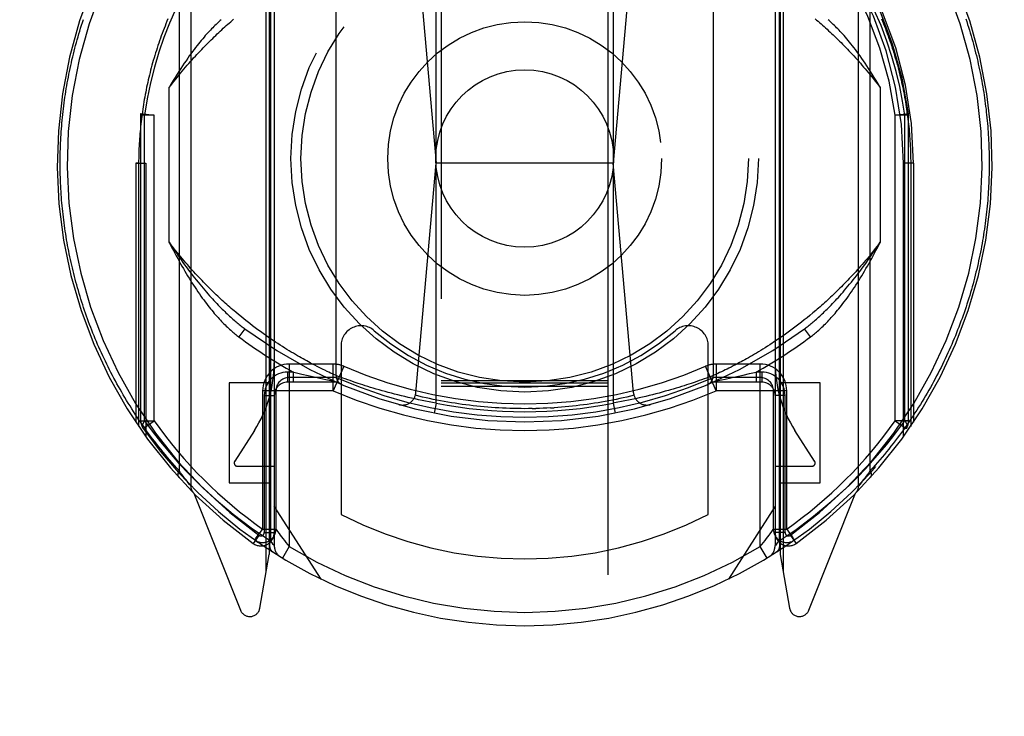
# Model space of a CAD drawing. Header units: inches. Extents: x 0 to 230, y 0 to 149.
# Tile 21 of 92: x 69.34 to 70.81, y 40.95 to 42. Entities that reach past the tile are written whole.
import ezdxf

# ---------------------------------------------------------------- set-up
doc = ezdxf.new("R2010")
doc.units = ezdxf.units.IN
doc.header["$LTSCALE"] = 12.635135
doc.header["$MEASUREMENT"] = 0
doc.linetypes.add('HIDDEN', pattern=[0.2, 0.1, -0.1])
doc.layers.get('0').update_dxf_attribs({"linetype": 'CONTINUOUS'})
doc.layers.add('DEFAULT_2', color=8, linetype='HIDDEN')
doc.layers.add('DIMENSIONS', color=7, linetype='CONTINUOUS')
doc.styles.get("Standard").update_dxf_attribs({"font": 'arial.ttf'})
doc.dimstyles.new('DIMSTYLE_1', dxfattribs={"dimtxt": 1.013514, "dimasz": 1.351351, "dimexe": 0.09, "dimexo": 0.07, "dimgap": 0.0375, "dimtad": 0, "dimtih": 1, "dimtoh": 1, "dimzin": 4, "dimdsep": 46, "dimtxsty": 'Standard', "dimblk": '_FILLED', "dimblk1": '_FILLED', "dimblk2": '_FILLED', "dimcen": 0.09, "dimazin": 1, "dimtfac": 1, "dimtofl": 0, "dimtmove": 0, "dimatfit": 3, "dimldrblk": '_FILLED', "dimfxl": 1, "dimtolj": 1, "dimtzin": 4, "dimarcsym": 0})

# ---------------------------------------------------------------- blocks, each defined once
blk = doc.blocks.new('_FILLED')
at = {"color": 0, "linetype": 'ByBlock'}
blk.add_solid([(0, 0), (-1, 0.2), (-1, -0.2)], dxfattribs=at)
blk = doc.blocks.new('*D13')
at = {"layer": 'DIMENSIONS', "color": 2, "linetype": 'Continuous'}
for p, q in [((69.2811, 84.0253), (66.6874, 84.0253)), ((72.9061, 84.0253), (75.6088, 84.0253))]:
    blk.add_line(p, q, dxfattribs=at)
at = {"layer": 'DIMENSIONS', "color": 2, "linetype": 'Continuous', "xscale": 1.3513513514, "yscale": 1.3513513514, "zscale": 1.3513513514}
blk.add_blockref('_FILLED', (69.2811, 84.0253), dxfattribs=at)
at = {"layer": 'DIMENSIONS', "color": 2, "linetype": 'Continuous', "xscale": 1.3513513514, "yscale": 1.3513513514, "zscale": 1.3513513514, "rotation": 180}
blk.add_blockref('_FILLED', (72.9061, 84.0253), dxfattribs=at)
at = {"layer": 'DIMENSIONS', "color": 2, "linetype": 'Continuous', "insert": (66.1807, 84.5321), "char_height": 1.01351, "width": 2.754195, "attachment_point": 3, "line_spacing_factor": 0.9}
blk.add_mtext('3.63', dxfattribs=at)

msp = doc.modelspace()

# ---------------------------------------------------------------- linework, layer by layer
at = {"layer": 'DEFAULT_2', "color": 8, "linetype": 'HIDDEN'}
for p, q in [((69.9686, 70.64), (69.9686, 38.6382)), ((70.2186, 38.6382), (70.2186, 70.64)), ((69.5936, 42.2659), (69.5936, 41.2985)), ((70.5936, 41.2985), (70.5936, 42.2659)), ((69.576, 42.2429), (69.576, 41.3215)), ((70.6112, 41.3215), (70.6112, 42.2429)), ((69.7067, 41.171), (69.7067, 42.2045)), ((69.7111, 42.2121), (69.7111, 41.1959)), ((69.7128, 42.2024), (69.7128, 41.2166)), ((69.7186, 42.2123), (69.7186, 41.2092)), ((70.4686, 42.2123), (70.4686, 41.2092)), ((70.4745, 42.2025), (70.4745, 41.2165)), ((70.4761, 42.2121), (70.4761, 41.1959)), ((70.4805, 42.2045), (70.4805, 41.171)), ((69.9611, 41.4226), (69.9611, 42.1368)), ((70.2261, 42.1368), (70.2261, 41.4226)), ((69.931, 42.1215), (69.9611, 41.7822)), ((70.2563, 42.1215), (70.2261, 41.7822)), ((69.8111, 41.4641), (69.8111, 42.0953)), ((70.3761, 42.0953), (70.3761, 41.4641)), ((69.5611, 41.6638), (69.5611, 41.8956)), ((70.6261, 41.8956), (70.6261, 41.6638)), ((69.5186, 41.8539), (69.5188, 41.8565)), ((69.5386, 41.8539), (69.5186, 41.8539)), ((69.5186, 41.3963), (69.5186, 41.8539)), ((69.5188, 41.8565), (69.5386, 41.8539)), ((69.5245, 41.3963), (69.5245, 41.8539)), ((69.5386, 41.3963), (69.5386, 41.854)), ((70.6486, 41.8539), (70.6684, 41.8565)), ((70.6686, 41.8539), (70.6486, 41.8539)), ((70.6486, 41.3963), (70.6486, 41.8539)), ((70.6628, 41.3963), (70.6628, 41.854)), ((70.6686, 41.8539), (70.6684, 41.8565)), ((70.6686, 41.3963), (70.6686, 41.8539)), ((69.5111, 41.7822), (69.5261, 41.7822)), ((69.5155, 41.7822), (69.5111, 41.7822)), ((69.5111, 41.7822), (69.5111, 41.394)), ((69.5155, 41.7822), (69.5155, 41.3875)), ((69.5261, 41.7822), (69.5261, 41.3724)), ((69.9305, 41.438), (69.9611, 41.7822)), ((70.2261, 41.7822), (69.9611, 41.7822)), ((70.2567, 41.438), (70.2261, 41.7822)), ((70.6761, 41.7822), (70.6611, 41.7822)), ((70.6611, 41.3724), (70.6611, 41.7822)), ((70.6761, 41.7822), (70.6717, 41.7822)), ((70.6717, 41.7822), (70.6717, 41.3875)), ((70.6761, 41.7822), (70.6761, 41.394)), ((69.6694, 41.5518), (69.6651, 41.5553)), ((69.6736, 41.5484), (69.6694, 41.5518)), ((70.5208, 41.5542), (70.5165, 41.5507)), ((70.5251, 41.5578), (70.5208, 41.5542)), ((70.5294, 41.5614), (70.5251, 41.5578)), ((69.6778, 41.5451), (69.6736, 41.5484)), ((69.6819, 41.5418), (69.6778, 41.5451)), ((69.686, 41.5387), (69.6819, 41.5418)), ((69.6901, 41.5356), (69.686, 41.5387)), ((70.5, 41.5378), (70.496, 41.5348)), ((70.5041, 41.5409), (70.5, 41.5378)), ((70.5082, 41.5441), (70.5041, 41.5409)), ((70.5123, 41.5474), (70.5082, 41.5441)), ((70.5165, 41.5507), (70.5123, 41.5474)), ((69.6746, 41.534), (69.6656, 41.5219)), ((69.694, 41.5327), (69.6901, 41.5356)), ((69.698, 41.5298), (69.694, 41.5327)), ((69.7019, 41.527), (69.698, 41.5298)), ((69.7057, 41.5243), (69.7019, 41.527)), ((69.7095, 41.5216), (69.7057, 41.5243)), ((69.7132, 41.5191), (69.7095, 41.5216)), ((70.4805, 41.5235), (70.4767, 41.5209)), ((70.4843, 41.5262), (70.4805, 41.5235)), ((70.4881, 41.529), (70.4843, 41.5262)), ((70.492, 41.5318), (70.4881, 41.529)), ((70.496, 41.5348), (70.492, 41.5318)), ((70.5216, 41.5219), (70.5126, 41.534)), ((69.7168, 41.5166), (69.7132, 41.5191)), ((69.7204, 41.5142), (69.7168, 41.5166)), ((69.724, 41.5118), (69.7204, 41.5142)), ((69.7275, 41.5096), (69.724, 41.5118)), ((69.7309, 41.5074), (69.7275, 41.5096)), ((69.7343, 41.5052), (69.7309, 41.5074)), ((69.8186, 41.5086), (69.8186, 41.2559)), ((70.3686, 41.2559), (70.3686, 41.5086)), ((70.457, 41.5078), (70.4537, 41.5057)), ((70.4605, 41.51), (70.457, 41.5078)), ((70.464, 41.5123), (70.4605, 41.51)), ((70.473, 41.5184), (70.4694, 41.5159)), ((70.4767, 41.5209), (70.473, 41.5184)), ((69.7376, 41.5032), (69.7343, 41.5052)), ((69.7409, 41.5012), (69.7376, 41.5032)), ((69.7441, 41.4992), (69.7409, 41.5012)), ((69.7472, 41.4974), (69.7441, 41.4992)), ((69.7503, 41.4955), (69.7472, 41.4974)), ((69.7533, 41.4938), (69.7503, 41.4955)), ((69.7562, 41.4921), (69.7533, 41.4938)), ((69.7591, 41.4905), (69.7562, 41.4921)), ((70.4316, 41.4924), (70.4287, 41.4908)), ((70.4346, 41.4941), (70.4316, 41.4924)), ((70.4376, 41.4959), (70.4346, 41.4941)), ((70.4407, 41.4977), (70.4376, 41.4959)), ((70.4438, 41.4996), (70.4407, 41.4977)), ((70.447, 41.5016), (70.4438, 41.4996)), ((70.4503, 41.5036), (70.447, 41.5016)), ((70.4537, 41.5057), (70.4503, 41.5036)), ((69.8069, 41.4812), (69.7411, 41.4812)), ((69.7411, 41.4812), (69.7411, 41.2077)), ((69.7619, 41.4889), (69.7591, 41.4905)), ((69.7646, 41.4874), (69.7619, 41.4889)), ((69.7673, 41.4859), (69.7646, 41.4874)), ((69.7699, 41.4845), (69.7673, 41.4859)), ((69.7724, 41.4831), (69.7699, 41.4845)), ((69.7761, 41.4812), (69.7724, 41.4831)), ((69.7795, 41.4794), (69.7761, 41.4812)), ((69.7829, 41.4776), (69.7795, 41.4794)), ((69.786, 41.476), (69.7829, 41.4776)), ((69.8069, 41.4412), (69.8069, 41.4812)), ((69.8229, 41.4779), (69.8069, 41.4412)), ((70.3803, 41.4412), (70.3644, 41.4779)), ((70.4461, 41.4812), (70.3803, 41.4812)), ((70.3803, 41.4812), (70.3803, 41.4412)), ((70.4058, 41.4784), (70.4026, 41.4767)), ((70.4092, 41.4802), (70.4058, 41.4784)), ((70.4128, 41.482), (70.4092, 41.4802)), ((70.4153, 41.4834), (70.4128, 41.482)), ((70.4178, 41.4847), (70.4153, 41.4834)), ((70.4204, 41.4862), (70.4178, 41.4847)), ((70.4231, 41.4876), (70.4204, 41.4862)), ((70.4259, 41.4892), (70.4231, 41.4876)), ((70.4287, 41.4908), (70.4259, 41.4892)), ((70.4461, 41.2077), (70.4461, 41.4812)), ((69.7472, 41.4692), (69.7386, 41.4692)), ((69.7386, 41.4692), (69.7386, 41.4542)), ((69.7472, 41.4692), (69.7499, 41.4686)), ((69.7472, 41.4542), (69.7472, 41.4692)), ((69.7499, 41.4686), (69.7597, 41.4663)), ((69.7597, 41.4663), (69.7694, 41.464)), ((69.7694, 41.464), (69.7783, 41.462)), ((69.789, 41.4746), (69.786, 41.476)), ((69.7918, 41.4732), (69.789, 41.4746)), ((69.7944, 41.4719), (69.7918, 41.4732)), ((69.7976, 41.4703), (69.7944, 41.4719)), ((69.8005, 41.469), (69.7976, 41.4703)), ((69.803, 41.4678), (69.8005, 41.469)), ((69.8057, 41.4665), (69.803, 41.4678)), ((69.8086, 41.4652), (69.8057, 41.4665)), ((69.8111, 41.4641), (69.8086, 41.4652)), ((69.8112, 41.4641), (69.8111, 41.4641)), ((69.8111, 41.4641), (69.8111, 41.4641)), ((69.8114, 41.464), (69.8112, 41.4641)), ((69.8145, 41.4628), (69.8114, 41.464)), ((69.818, 41.4615), (69.8145, 41.4628)), ((70.3727, 41.4628), (70.3692, 41.4615)), ((70.376, 41.464), (70.3727, 41.4628)), ((70.3761, 41.4641), (70.376, 41.464)), ((70.377, 41.4645), (70.3762, 41.4641)), ((70.3798, 41.4657), (70.377, 41.4645)), ((70.3826, 41.467), (70.3798, 41.4657)), ((70.3855, 41.4684), (70.3826, 41.467)), ((70.3883, 41.4697), (70.3855, 41.4684)), ((70.3914, 41.4712), (70.3883, 41.4697)), ((70.3939, 41.4724), (70.3914, 41.4712)), ((70.3966, 41.4737), (70.3939, 41.4724)), ((70.3995, 41.4752), (70.3966, 41.4737)), ((70.4026, 41.4767), (70.3995, 41.4752)), ((70.4023, 41.4605), (70.4114, 41.4626)), ((70.4114, 41.4626), (70.4206, 41.4646)), ((70.4206, 41.4646), (70.4303, 41.4669)), ((70.4303, 41.4669), (70.4401, 41.4692)), ((70.4486, 41.4692), (70.4401, 41.4692)), ((70.4401, 41.4692), (70.4401, 41.4542)), ((70.4486, 41.4692), (70.4486, 41.4542)), ((69.7111, 41.4531), (69.6511, 41.4531)), ((69.6511, 41.4531), (69.6511, 41.3031)), ((69.8111, 41.4542), (69.7386, 41.4542)), ((69.8069, 41.4612), (69.7411, 41.4612)), ((69.7783, 41.462), (69.7869, 41.4601)), ((69.7869, 41.4601), (69.7957, 41.4582)), ((69.7957, 41.4582), (69.8082, 41.4555)), ((69.8215, 41.4602), (69.818, 41.4615)), ((69.8249, 41.459), (69.8215, 41.4602)), ((69.8287, 41.4576), (69.8249, 41.459)), ((69.8321, 41.4564), (69.8287, 41.4576)), ((69.8359, 41.4551), (69.8321, 41.4564)), ((69.8399, 41.4537), (69.8359, 41.4551)), ((69.8442, 41.4523), (69.8399, 41.4537)), ((69.8476, 41.4511), (69.8442, 41.4523)), ((69.8512, 41.45), (69.8476, 41.4511)), ((69.8549, 41.4488), (69.8512, 41.45)), ((69.8587, 41.4476), (69.8549, 41.4488)), ((69.9686, 41.4564), (70.2186, 41.4564)), ((69.9686, 41.4532), (70.2186, 41.4532)), ((69.9686, 41.4482), (70.2186, 41.4482)), ((70.3324, 41.4488), (70.3285, 41.4476)), ((70.3361, 41.45), (70.3324, 41.4488)), ((70.3396, 41.4511), (70.3361, 41.45)), ((70.343, 41.4523), (70.3396, 41.4511)), ((70.3474, 41.4537), (70.343, 41.4523)), ((70.3514, 41.4551), (70.3474, 41.4537)), ((70.3551, 41.4564), (70.3514, 41.4551)), ((70.3585, 41.4576), (70.3551, 41.4564)), ((70.3624, 41.459), (70.3585, 41.4576)), ((70.3658, 41.4602), (70.3624, 41.459)), ((70.3692, 41.4615), (70.3658, 41.4602)), ((70.4486, 41.4542), (70.3761, 41.4542)), ((70.3791, 41.4555), (70.3881, 41.4574)), ((70.4461, 41.4612), (70.3803, 41.4612)), ((70.3881, 41.4574), (70.3936, 41.4586)), ((70.3936, 41.4586), (70.4023, 41.4605)), ((70.5361, 41.4531), (70.4761, 41.4531)), ((70.5361, 41.3031), (70.5361, 41.4531)), ((69.8069, 41.4412), (69.7011, 41.4412)), ((69.7011, 41.4412), (69.7011, 41.2339)), ((69.7036, 41.4342), (69.7186, 41.4342)), ((69.7036, 41.4342), (69.7036, 41.2287)), ((69.7211, 41.4412), (69.7211, 41.2339)), ((69.8627, 41.4463), (69.8587, 41.4476)), ((69.8669, 41.4451), (69.8627, 41.4463)), ((69.8711, 41.4438), (69.8669, 41.4451)), ((69.8755, 41.4425), (69.8711, 41.4438)), ((69.88, 41.4413), (69.8755, 41.4425)), ((69.8846, 41.44), (69.88, 41.4413)), ((69.8893, 41.4387), (69.8846, 41.44)), ((69.894, 41.4374), (69.8893, 41.4387)), ((69.8989, 41.4361), (69.894, 41.4374)), ((69.9038, 41.4349), (69.8989, 41.4361)), ((69.9089, 41.4336), (69.9038, 41.4349)), ((69.9139, 41.4324), (69.9089, 41.4336)), ((70.2801, 41.4341), (70.275, 41.4328)), ((70.2851, 41.4353), (70.2801, 41.4341)), ((70.29, 41.4366), (70.2851, 41.4353)), ((70.2948, 41.4378), (70.29, 41.4366)), ((70.2996, 41.4391), (70.2948, 41.4378)), ((70.3042, 41.4404), (70.2996, 41.4391)), ((70.3088, 41.4417), (70.3042, 41.4404)), ((70.3118, 41.4425), (70.3088, 41.4417)), ((70.3161, 41.4438), (70.3118, 41.4425)), ((70.3204, 41.4451), (70.3161, 41.4438)), ((70.3245, 41.4463), (70.3204, 41.4451)), ((70.3285, 41.4476), (70.3245, 41.4463)), ((70.4861, 41.4412), (70.3802, 41.4412)), ((70.4661, 41.2339), (70.4661, 41.4412)), ((70.4836, 41.4342), (70.4686, 41.4342)), ((70.4836, 41.2287), (70.4836, 41.4342)), ((70.4861, 41.2339), (70.4861, 41.4412)), ((69.919, 41.4312), (69.9139, 41.4324)), ((69.9242, 41.43), (69.919, 41.4312)), ((69.9294, 41.4289), (69.9242, 41.43)), ((69.9347, 41.4278), (69.9294, 41.4289)), ((69.9399, 41.4267), (69.9347, 41.4278)), ((69.9452, 41.4256), (69.9399, 41.4267)), ((69.9505, 41.4246), (69.9452, 41.4256)), ((69.9558, 41.4236), (69.9505, 41.4246)), ((69.9611, 41.4226), (69.9558, 41.4236)), ((69.9611, 41.4226), (69.9582, 41.4079)), ((70.2261, 41.4226), (70.229, 41.4079)), ((70.2385, 41.4249), (70.2332, 41.4239)), ((70.2438, 41.426), (70.2385, 41.4249)), ((70.2491, 41.427), (70.2438, 41.426)), ((70.2543, 41.4281), (70.2491, 41.427)), ((70.2596, 41.4293), (70.2543, 41.4281)), ((70.2648, 41.4304), (70.2596, 41.4293)), ((70.2699, 41.4316), (70.2648, 41.4304)), ((70.275, 41.4328), (70.2699, 41.4316)), ((70.1046, 41.4144), (70.1102, 41.4145)), ((70.1322, 41.4154), (70.1377, 41.4158)), ((69.5186, 41.3963), (69.5386, 41.3963)), ((69.5223, 41.3847), (69.5386, 41.3963)), ((70.6686, 41.3963), (70.6486, 41.3963)), ((70.6486, 41.3963), (70.6649, 41.3847)), ((69.6889, 41.3817), (69.6594, 41.3358)), ((70.5278, 41.3358), (70.4984, 41.3817)), ((69.5782, 41.3185), (69.576, 41.3215)), ((69.5803, 41.3158), (69.5782, 41.3185)), ((69.5821, 41.3133), (69.5803, 41.3158)), ((69.6636, 41.3281), (69.7186, 41.3281)), ((70.4686, 41.3281), (70.5236, 41.3281)), ((70.607, 41.3158), (70.6051, 41.3133)), ((70.609, 41.3185), (70.607, 41.3158)), ((70.6112, 41.3215), (70.609, 41.3185)), ((69.5842, 41.3105), (69.5821, 41.3133)), ((69.5861, 41.3081), (69.5842, 41.3105)), ((69.588, 41.3056), (69.5861, 41.3081)), ((69.5899, 41.3032), (69.588, 41.3056)), ((69.5917, 41.3009), (69.5899, 41.3032)), ((69.5935, 41.2987), (69.5917, 41.3009)), ((69.6511, 41.3031), (69.7111, 41.3031)), ((70.4761, 41.3031), (70.5361, 41.3031)), ((70.5956, 41.3009), (70.5939, 41.2988)), ((70.5974, 41.3032), (70.5956, 41.3009)), ((70.5992, 41.3056), (70.5974, 41.3032)), ((70.6012, 41.3081), (70.5992, 41.3056)), ((70.603, 41.3105), (70.6012, 41.3081)), ((70.6051, 41.3133), (70.603, 41.3105)), ((69.5936, 41.2985), (69.5935, 41.2987)), ((69.598, 41.2879), (69.6682, 41.1124)), ((70.519, 41.1124), (70.5892, 41.2879)), ((70.5937, 41.2985), (70.5936, 41.2985)), ((70.5939, 41.2988), (70.5937, 41.2986)), ((70.5937, 41.2986), (70.5937, 41.2985)), ((69.7886, 41.1591), (69.7186, 41.2681)), ((70.4686, 41.2681), (70.3986, 41.1591)), ((69.6907, 41.2192), (69.6977, 41.2291)), ((69.7011, 41.2339), (69.7211, 41.2339)), ((69.7036, 41.2287), (69.7186, 41.2287)), ((69.7235, 41.2306), (69.7259, 41.2272)), ((70.4661, 41.2339), (70.4861, 41.2339)), ((70.4836, 41.2287), (70.4686, 41.2287)), ((69.6957, 41.2246), (69.687, 41.2124)), ((69.6896, 41.2176), (69.6941, 41.2144)), ((69.7154, 41.2132), (69.7128, 41.2166)), ((69.7172, 41.211), (69.7154, 41.2132)), ((70.4461, 41.2077), (70.4512, 41.2139)), ((70.4719, 41.2132), (70.47, 41.211)), ((70.4745, 41.2166), (70.4719, 41.2132)), ((70.4915, 41.2246), (70.5002, 41.2124)), ((70.497, 41.2171), (70.4974, 41.2174)), ((70.4974, 41.2174), (70.4977, 41.2176)), ((70.4974, 41.2174), (70.4977, 41.2176)), ((69.7183, 41.2096), (69.7172, 41.211)), ((69.7411, 41.2077), (69.7308, 41.1906)), ((70.4565, 41.1906), (70.4461, 41.2077)), ((69.6969, 41.1153), (69.7111, 41.1959)), ((70.4761, 41.1959), (70.4903, 41.1153))]:
    msp.add_line(p, q, dxfattribs=at)
for points in [[(69.5814, 42.0352), (69.571, 42.0137), (69.5615, 41.992), (69.5531, 41.9704), (69.5457, 41.9484), (69.539, 41.9259), (69.5333, 41.9028), (69.5284, 41.8787), (69.5245, 41.8539)], [(70.6628, 41.854), (70.6595, 41.8753), (70.6552, 41.8971), (70.6499, 41.9194), (70.6436, 41.9421), (70.636, 41.9651), (70.6272, 41.9884), (70.6172, 42.0117), (70.6058, 42.0352)], [(69.398, 41.7822), (69.398, 41.7865), (69.3981, 41.7908), (69.3981, 41.7951), (69.3982, 41.7993), (69.3983, 41.8036), (69.3985, 41.8079), (69.3987, 41.8122), (69.3989, 41.8165), (69.3991, 41.8208), (69.3994, 41.8251), (69.3996, 41.8294), (69.4, 41.8337), (69.4003, 41.838), (69.4007, 41.8423), (69.401, 41.8466), (69.4015, 41.8509), (69.4019, 41.8552), (69.4024, 41.8595), (69.4029, 41.8638), (69.4034, 41.8681), (69.404, 41.8724), (69.4046, 41.8767), (69.4052, 41.881), (69.4058, 41.8853), (69.4065, 41.8896), (69.4072, 41.8939), (69.4079, 41.8982), (69.4087, 41.9025), (69.4094, 41.9068), (69.4103, 41.9111), (69.4111, 41.9155), (69.412, 41.9198), (69.4129, 41.9241), (69.4138, 41.9284), (69.4148, 41.9327), (69.4157, 41.937), (69.4168, 41.9413), (69.4178, 41.9457), (69.4189, 41.95), (69.42, 41.9543), (69.4211, 41.9586), (69.4223, 41.9629), (69.4235, 41.9672), (69.4247, 41.9716), (69.426, 41.9759), (69.4273, 41.9802), (69.4286, 41.9845), (69.4299, 41.9889), (69.4313, 41.9932), (69.4327, 41.9975)], [(69.5594, 41.9986), (69.5579, 41.9949), (69.5564, 41.9912), (69.555, 41.9876), (69.5535, 41.9839), (69.5521, 41.9803), (69.5508, 41.9766), (69.5494, 41.9729), (69.5481, 41.9693), (69.5468, 41.9656), (69.5456, 41.9619), (69.5443, 41.9583), (69.5431, 41.9546), (69.542, 41.9509), (69.5408, 41.9473), (69.5397, 41.9436), (69.5386, 41.9399), (69.5375, 41.9363), (69.5365, 41.9326), (69.5355, 41.9289), (69.5345, 41.9253), (69.5335, 41.9216), (69.5326, 41.9179), (69.5317, 41.9143), (69.5308, 41.9106), (69.53, 41.9069), (69.5291, 41.9032), (69.5283, 41.8996), (69.5275, 41.8959), (69.5268, 41.8922), (69.5261, 41.8886), (69.5253, 41.8849), (69.5247, 41.8812), (69.524, 41.8776), (69.5234, 41.8739), (69.5228, 41.8702), (69.5222, 41.8666), (69.5216, 41.8629), (69.5211, 41.8592), (69.5206, 41.8556), (69.5201, 41.8519), (69.5197, 41.8482), (69.5192, 41.8446), (69.5188, 41.8409), (69.5184, 41.8372), (69.5181, 41.8336), (69.5177, 41.8299), (69.5174, 41.8262), (69.5171, 41.8226), (69.5169, 41.8189), (69.5166, 41.8152), (69.5164, 41.8116), (69.5162, 41.8079), (69.516, 41.8042), (69.5159, 41.8006), (69.5158, 41.7969), (69.5157, 41.7932), (69.5156, 41.7895), (69.5155, 41.7858), (69.5155, 41.7822)], [(69.5611, 41.8956), (69.5636, 41.8988), (69.5661, 41.902), (69.5686, 41.9052), (69.571, 41.9083), (69.5735, 41.9113), (69.576, 41.9144), (69.5784, 41.9173), (69.5809, 41.9203), (69.5833, 41.9232), (69.5858, 41.926), (69.5882, 41.9289), (69.5907, 41.9317), (69.5931, 41.9344), (69.5955, 41.9371), (69.5979, 41.9398), (69.6004, 41.9424), (69.6028, 41.945), (69.6052, 41.9476), (69.6075, 41.9501), (69.6099, 41.9526), (69.6123, 41.9551), (69.6147, 41.9575), (69.617, 41.9599), (69.6194, 41.9623), (69.6217, 41.9646), (69.624, 41.9669), (69.6264, 41.9692), (69.6287, 41.9714), (69.631, 41.9737), (69.6333, 41.9758), (69.6356, 41.978), (69.6378, 41.9801), (69.6401, 41.9822), (69.6423, 41.9843), (69.6446, 41.9863), (69.6468, 41.9883), (69.6491, 41.9903), (69.6513, 41.9922), (69.6535, 41.9942), (69.6557, 41.9961), (69.6578, 41.9979)], [(69.6393, 41.9972), (69.6378, 41.9959), (69.6363, 41.9946), (69.6347, 41.9932), (69.6331, 41.9917), (69.6315, 41.9902), (69.6298, 41.9886), (69.6281, 41.9869), (69.6264, 41.9852), (69.6246, 41.9834), (69.6229, 41.9815), (69.621, 41.9796), (69.6192, 41.9776), (69.6173, 41.9755), (69.6153, 41.9733), (69.6134, 41.971), (69.6114, 41.9686), (69.6093, 41.9662), (69.6072, 41.9636), (69.6051, 41.961), (69.6029, 41.9583), (69.6007, 41.9554), (69.5985, 41.9524), (69.5962, 41.9494), (69.5938, 41.9462), (69.5914, 41.9428), (69.589, 41.9394), (69.5865, 41.9358), (69.5839, 41.932), (69.5813, 41.9281), (69.5787, 41.924), (69.5759, 41.9198), (69.5731, 41.9154), (69.5702, 41.9107), (69.5673, 41.9059), (69.5642, 41.9009), (69.5611, 41.8956)], [(70.5286, 41.9986), (70.5308, 41.9967), (70.533, 41.9948), (70.5352, 41.9929), (70.5375, 41.9909), (70.5397, 41.9889), (70.5419, 41.9869), (70.5442, 41.9849), (70.5465, 41.9828), (70.5487, 41.9807), (70.551, 41.9786), (70.5533, 41.9764), (70.5556, 41.9743), (70.558, 41.972), (70.5603, 41.9698), (70.5626, 41.9675), (70.565, 41.9652), (70.5673, 41.9629), (70.5697, 41.9605), (70.5721, 41.9581), (70.5745, 41.9556), (70.5768, 41.9531), (70.5792, 41.9506), (70.5817, 41.9481), (70.5841, 41.9455), (70.5865, 41.9429), (70.5889, 41.9402), (70.5914, 41.9375), (70.5938, 41.9348), (70.5963, 41.932), (70.5987, 41.9292), (70.6012, 41.9263), (70.6037, 41.9235), (70.6061, 41.9205), (70.6086, 41.9176), (70.6111, 41.9145), (70.6136, 41.9115), (70.6161, 41.9084), (70.6186, 41.9053), (70.6211, 41.9021), (70.6236, 41.8989), (70.6261, 41.8956)], [(70.6261, 41.8956), (70.623, 41.9009), (70.62, 41.9059), (70.617, 41.9107), (70.6141, 41.9154), (70.6113, 41.9198), (70.6086, 41.924), (70.6059, 41.9281), (70.6033, 41.932), (70.6008, 41.9357), (70.5983, 41.9393), (70.5958, 41.9428), (70.5934, 41.9461), (70.5911, 41.9493), (70.5888, 41.9524), (70.5865, 41.9554), (70.5843, 41.9582), (70.5822, 41.961), (70.58, 41.9636), (70.5779, 41.9662), (70.5759, 41.9686), (70.5739, 41.971), (70.5719, 41.9733), (70.57, 41.9754), (70.5681, 41.9775), (70.5662, 41.9796), (70.5644, 41.9815), (70.5626, 41.9834), (70.5608, 41.9852), (70.5591, 41.9869), (70.5574, 41.9886), (70.5558, 41.9902), (70.5541, 41.9917), (70.5526, 41.9932), (70.551, 41.9946), (70.5495, 41.9959), (70.548, 41.9972)], [(70.6278, 41.9986), (70.6293, 41.9949), (70.6308, 41.9912), (70.6323, 41.9876), (70.6337, 41.9839), (70.6351, 41.9803), (70.6365, 41.9766), (70.6378, 41.9729), (70.6391, 41.9693), (70.6404, 41.9656), (70.6417, 41.9619), (70.6429, 41.9583), (70.6441, 41.9546), (70.6453, 41.9509), (70.6464, 41.9473), (70.6475, 41.9436), (70.6486, 41.9399), (70.6497, 41.9363), (70.6507, 41.9326), (70.6518, 41.9289), (70.6527, 41.9253), (70.6537, 41.9216), (70.6546, 41.9179), (70.6555, 41.9143), (70.6564, 41.9106), (70.6573, 41.9069), (70.6581, 41.9032), (70.6589, 41.8996), (70.6597, 41.8959), (70.6605, 41.8922), (70.6612, 41.8886), (70.6619, 41.8849), (70.6626, 41.8812), (70.6632, 41.8776), (70.6639, 41.8739), (70.6645, 41.8702), (70.665, 41.8666), (70.6656, 41.8629), (70.6661, 41.8592), (70.6666, 41.8556), (70.6671, 41.8519), (70.6676, 41.8482), (70.668, 41.8446), (70.6684, 41.8409), (70.6688, 41.8372), (70.6692, 41.8336), (70.6695, 41.8299), (70.6698, 41.8262), (70.6701, 41.8226), (70.6704, 41.8189), (70.6706, 41.8152), (70.6708, 41.8116), (70.671, 41.8079), (70.6712, 41.8042), (70.6713, 41.8006), (70.6715, 41.7969), (70.6716, 41.7932), (70.6716, 41.7895), (70.6717, 41.7858), (70.6717, 41.7822)], [(70.7541, 41.9986), (70.7555, 41.9944), (70.7569, 41.9901), (70.7582, 41.9859), (70.7595, 41.9817), (70.7608, 41.9774), (70.7621, 41.9732), (70.7633, 41.9689), (70.7645, 41.9647), (70.7656, 41.9604), (70.7668, 41.9562), (70.7679, 41.952), (70.7689, 41.9477), (70.77, 41.9435), (70.771, 41.9392), (70.772, 41.935), (70.7729, 41.9307), (70.7739, 41.9265), (70.7748, 41.9223), (70.7756, 41.918), (70.7765, 41.9138), (70.7773, 41.9095), (70.7781, 41.9053), (70.7788, 41.9011), (70.7796, 41.8968), (70.7803, 41.8926), (70.781, 41.8883), (70.7816, 41.8841), (70.7822, 41.8799), (70.7828, 41.8756), (70.7834, 41.8714), (70.7839, 41.8671), (70.7845, 41.8629), (70.7849, 41.8587), (70.7854, 41.8544), (70.7858, 41.8502), (70.7863, 41.8459), (70.7866, 41.8417), (70.787, 41.8374), (70.7873, 41.8332), (70.7876, 41.829), (70.7879, 41.8247), (70.7882, 41.8205), (70.7884, 41.8162), (70.7886, 41.812), (70.7888, 41.8077), (70.7889, 41.8035), (70.789, 41.7992), (70.7891, 41.795), (70.7892, 41.7907), (70.7892, 41.7865), (70.7892, 41.7822)], [(69.5245, 41.8539), (69.5228, 41.8544), (69.5213, 41.8548), (69.5202, 41.8553), (69.5194, 41.8558), (69.5189, 41.8562), (69.5188, 41.8565)], [(70.6684, 41.8565), (70.6683, 41.8562), (70.6678, 41.8558), (70.667, 41.8553), (70.6659, 41.8548), (70.6645, 41.8544), (70.6628, 41.8539)], [(69.576, 41.3215), (69.5725, 41.3254), (69.569, 41.3294), (69.5656, 41.3333), (69.5622, 41.3372), (69.5588, 41.3412), (69.5555, 41.3452), (69.5523, 41.3492), (69.549, 41.3532), (69.5458, 41.3572), (69.5427, 41.3612), (69.5395, 41.3652), (69.5365, 41.3693), (69.5334, 41.3733), (69.5304, 41.3774), (69.5275, 41.3814), (69.5246, 41.3855), (69.5217, 41.3896), (69.5188, 41.3937), (69.516, 41.3978), (69.5133, 41.4019), (69.5105, 41.406), (69.5078, 41.4102), (69.5052, 41.4143), (69.5026, 41.4184), (69.5, 41.4226), (69.4975, 41.4267), (69.495, 41.4309), (69.4925, 41.4351), (69.4901, 41.4392), (69.4877, 41.4434), (69.4853, 41.4476), (69.483, 41.4518), (69.4807, 41.456), (69.4784, 41.4601), (69.4762, 41.4643), (69.474, 41.4685), (69.4719, 41.4727), (69.4698, 41.4769), (69.4677, 41.4812), (69.4657, 41.4854), (69.4637, 41.4896), (69.4617, 41.4938), (69.4597, 41.498), (69.4578, 41.5022), (69.456, 41.5065), (69.4541, 41.5107), (69.4523, 41.5149), (69.4505, 41.5191), (69.4488, 41.5234), (69.4471, 41.5276), (69.4454, 41.5318), (69.4438, 41.5361), (69.4421, 41.5403), (69.4406, 41.5446), (69.439, 41.5488), (69.4375, 41.553), (69.436, 41.5573), (69.4345, 41.5615), (69.4331, 41.5658), (69.4317, 41.57), (69.4303, 41.5742), (69.429, 41.5785), (69.4277, 41.5827), (69.4264, 41.587), (69.4252, 41.5912), (69.424, 41.5955), (69.4228, 41.5997), (69.4216, 41.6039), (69.4205, 41.6082), (69.4194, 41.6124), (69.4183, 41.6167), (69.4173, 41.6209), (69.4163, 41.6252), (69.4153, 41.6294), (69.4143, 41.6336), (69.4134, 41.6379), (69.4125, 41.6421), (69.4116, 41.6464), (69.4108, 41.6506), (69.41, 41.6549), (69.4092, 41.6591), (69.4084, 41.6633), (69.4077, 41.6676), (69.407, 41.6718), (69.4063, 41.6761), (69.4056, 41.6803), (69.405, 41.6845), (69.4044, 41.6888), (69.4038, 41.693), (69.4033, 41.6973), (69.4028, 41.7015), (69.4023, 41.7057), (69.4018, 41.71), (69.4014, 41.7142), (69.401, 41.7185), (69.4006, 41.7227), (69.4002, 41.7269), (69.3999, 41.7312), (69.3996, 41.7354), (69.3993, 41.7397), (69.3991, 41.7439), (69.3989, 41.7482), (69.3987, 41.7524), (69.3985, 41.7566), (69.3983, 41.7609), (69.3982, 41.7652), (69.3981, 41.7694), (69.3981, 41.7737), (69.398, 41.7779), (69.398, 41.7822)], [(70.7892, 41.7822), (70.7892, 41.7779), (70.7892, 41.7736), (70.7891, 41.7693), (70.789, 41.765), (70.7889, 41.7608), (70.7887, 41.7565), (70.7886, 41.7522), (70.7884, 41.7479), (70.7881, 41.7436), (70.7879, 41.7393), (70.7876, 41.735), (70.7873, 41.7307), (70.787, 41.7264), (70.7866, 41.7221), (70.7862, 41.7178), (70.7858, 41.7135), (70.7853, 41.7092), (70.7849, 41.7049), (70.7844, 41.7006), (70.7838, 41.6963), (70.7833, 41.692), (70.7827, 41.6877), (70.7821, 41.6834), (70.7814, 41.6791), (70.7808, 41.6748), (70.7801, 41.6705), (70.7793, 41.6662), (70.7786, 41.6619), (70.7778, 41.6576), (70.777, 41.6532), (70.7761, 41.6489), (70.7753, 41.6446), (70.7744, 41.6403), (70.7734, 41.636), (70.7725, 41.6317), (70.7715, 41.6274), (70.7705, 41.6231), (70.7694, 41.6187), (70.7684, 41.6144), (70.7673, 41.6101), (70.7661, 41.6058), (70.765, 41.6015), (70.7638, 41.5971), (70.7625, 41.5928), (70.7613, 41.5885), (70.76, 41.5842), (70.7587, 41.5799), (70.7573, 41.5755), (70.7559, 41.5712), (70.7545, 41.5669), (70.7531, 41.5626), (70.7516, 41.5582), (70.7501, 41.5539), (70.7485, 41.5496), (70.7469, 41.5453), (70.7453, 41.5409), (70.7437, 41.5366), (70.742, 41.5323), (70.7403, 41.528), (70.7386, 41.5237), (70.7368, 41.5193), (70.735, 41.515), (70.7331, 41.5107), (70.7313, 41.5064), (70.7293, 41.5021), (70.7274, 41.4978), (70.7254, 41.4935), (70.7234, 41.4892), (70.7213, 41.4849), (70.7192, 41.4806), (70.7171, 41.4763), (70.715, 41.472), (70.7128, 41.4677), (70.7105, 41.4634), (70.7082, 41.4591), (70.7059, 41.4548), (70.7036, 41.4505), (70.7012, 41.4463), (70.6988, 41.442), (70.6963, 41.4377), (70.6938, 41.4335), (70.6913, 41.4292), (70.6887, 41.425), (70.6861, 41.4207), (70.6834, 41.4165), (70.6807, 41.4123), (70.678, 41.408), (70.6752, 41.4038), (70.6724, 41.3996), (70.6696, 41.3954), (70.6667, 41.3912), (70.6638, 41.387), (70.6608, 41.3829), (70.6578, 41.3787), (70.6547, 41.3745), (70.6516, 41.3704), (70.6485, 41.3663), (70.6453, 41.3621), (70.6421, 41.358), (70.6388, 41.3539), (70.6355, 41.3498), (70.6322, 41.3457), (70.6288, 41.3417), (70.6254, 41.3376), (70.6219, 41.3336), (70.6184, 41.3295), (70.6148, 41.3255), (70.6112, 41.3215)], [(69.6651, 41.5553), (69.6608, 41.559), (69.6586, 41.5608), (69.6564, 41.5627), (69.6542, 41.5646), (69.652, 41.5665), (69.6498, 41.5685), (69.6475, 41.5704), (69.6453, 41.5725), (69.643, 41.5745), (69.6408, 41.5766), (69.6385, 41.5787), (69.6362, 41.5808), (69.6339, 41.5829), (69.6316, 41.5851), (69.6293, 41.5874), (69.627, 41.5896), (69.6246, 41.5919), (69.6223, 41.5942), (69.6199, 41.5965), (69.6175, 41.5989), (69.6152, 41.6013), (69.6128, 41.6038), (69.6104, 41.6063), (69.608, 41.6088), (69.6056, 41.6113), (69.6032, 41.6139), (69.6008, 41.6165), (69.5983, 41.6192), (69.5959, 41.6219), (69.5934, 41.6246), (69.591, 41.6274), (69.5885, 41.6302), (69.5861, 41.633), (69.5836, 41.6359), (69.5811, 41.6389), (69.5786, 41.6418), (69.5761, 41.6448), (69.5736, 41.6479), (69.5711, 41.651), (69.5686, 41.6541), (69.5661, 41.6573), (69.5636, 41.6605), (69.5611, 41.6638)], [(69.5611, 41.6638), (69.5637, 41.6598), (69.5663, 41.6559), (69.5689, 41.652), (69.5715, 41.6482), (69.5741, 41.6445), (69.5766, 41.6408), (69.5792, 41.6372), (69.5817, 41.6336), (69.5843, 41.6301), (69.5868, 41.6267), (69.5893, 41.6233), (69.5918, 41.62), (69.5943, 41.6167), (69.5968, 41.6135), (69.5993, 41.6103), (69.6018, 41.6072)], [(69.5611, 41.6638), (69.5633, 41.6596), (69.5654, 41.6554), (69.5676, 41.6513), (69.5697, 41.6472), (69.5718, 41.6433), (69.574, 41.6393), (69.5761, 41.6354), (69.5782, 41.6316), (69.5804, 41.6279), (69.5825, 41.6242), (69.5846, 41.6205), (69.5868, 41.6169), (69.5889, 41.6134), (69.591, 41.6099), (69.5932, 41.6065), (69.5953, 41.6031)], [(70.6261, 41.6638), (70.6236, 41.6606), (70.6212, 41.6574), (70.6187, 41.6542), (70.6162, 41.6511), (70.6137, 41.6481), (70.6113, 41.645), (70.6088, 41.6421), (70.6063, 41.6391), (70.6039, 41.6362), (70.6014, 41.6334), (70.599, 41.6305), (70.5966, 41.6277), (70.5941, 41.625), (70.5917, 41.6223), (70.5893, 41.6196), (70.5869, 41.617), (70.5845, 41.6144), (70.5821, 41.6118), (70.5797, 41.6093), (70.5773, 41.6068), (70.5749, 41.6043), (70.5726, 41.6019), (70.5702, 41.5995), (70.5679, 41.5971), (70.5655, 41.5948), (70.5632, 41.5925), (70.5609, 41.5902), (70.5586, 41.5879), (70.5563, 41.5857), (70.554, 41.5836), (70.5517, 41.5814), (70.5494, 41.5793), (70.5472, 41.5772), (70.5449, 41.5751), (70.5426, 41.5731), (70.5404, 41.5711), (70.5382, 41.5691), (70.536, 41.5672), (70.5338, 41.5652), (70.5316, 41.5633), (70.5294, 41.5614)], [(70.5855, 41.6072), (70.5879, 41.6103), (70.5904, 41.6135), (70.5929, 41.6167), (70.5954, 41.62), (70.5979, 41.6233), (70.6004, 41.6267), (70.603, 41.6301), (70.6055, 41.6336), (70.608, 41.6372), (70.6106, 41.6408), (70.6132, 41.6445), (70.6157, 41.6482), (70.6183, 41.652), (70.6209, 41.6559), (70.6235, 41.6598), (70.6261, 41.6638)], [(70.5919, 41.6031), (70.5941, 41.6065), (70.5962, 41.6099), (70.5983, 41.6134), (70.6005, 41.6169), (70.6026, 41.6205), (70.6047, 41.6242), (70.6069, 41.6279), (70.609, 41.6316), (70.6111, 41.6354), (70.6133, 41.6393), (70.6154, 41.6433), (70.6175, 41.6472), (70.6197, 41.6513), (70.6218, 41.6554), (70.624, 41.6596), (70.6261, 41.6638)], [(69.5953, 41.6031), (69.5976, 41.5995), (69.5999, 41.5961), (69.6021, 41.5927), (69.6043, 41.5894), (69.6065, 41.5863), (69.6087, 41.5832), (69.6108, 41.5802), (69.6129, 41.5773), (69.615, 41.5745), (69.617, 41.5718), (69.6191, 41.5692), (69.6211, 41.5666), (69.623, 41.5642), (69.625, 41.5618), (69.6269, 41.5595), (69.6288, 41.5572), (69.6307, 41.555), (69.6326, 41.5529), (69.6344, 41.5508), (69.6363, 41.5488), (69.6381, 41.5469), (69.6398, 41.545), (69.6416, 41.5432), (69.6433, 41.5415), (69.6451, 41.5398), (69.6468, 41.5381), (69.6484, 41.5365), (69.6501, 41.5349), (69.6517, 41.5334), (69.6534, 41.532), (69.655, 41.5306), (69.6565, 41.5292), (69.6581, 41.5279), (69.6596, 41.5266), (69.6612, 41.5254), (69.6627, 41.5242), (69.6642, 41.523), (69.6656, 41.5219)], [(69.6018, 41.6072), (69.6044, 41.6039), (69.607, 41.6008), (69.6096, 41.5977), (69.6121, 41.5947), (69.6145, 41.5918), (69.6169, 41.589), (69.6193, 41.5863), (69.6216, 41.5837), (69.6239, 41.5812), (69.6261, 41.5788), (69.6283, 41.5764), (69.6305, 41.5741), (69.6326, 41.5719), (69.6346, 41.5697), (69.6367, 41.5676), (69.6387, 41.5656), (69.6406, 41.5637), (69.6426, 41.5618), (69.6445, 41.5599), (69.6463, 41.5581), (69.6481, 41.5564), (69.6499, 41.5547), (69.6517, 41.5531), (69.6534, 41.5515), (69.6551, 41.55), (69.6568, 41.5485), (69.6584, 41.5471), (69.66, 41.5457), (69.6616, 41.5443), (69.6632, 41.543), (69.6647, 41.5418), (69.6662, 41.5405), (69.6677, 41.5393), (69.6691, 41.5382), (69.6705, 41.5371), (69.6719, 41.536), (69.6733, 41.535), (69.6746, 41.534)], [(70.5126, 41.534), (70.514, 41.535), (70.5153, 41.536), (70.5167, 41.5371), (70.5181, 41.5382), (70.5196, 41.5393), (70.5211, 41.5405), (70.5226, 41.5418), (70.5241, 41.543), (70.5256, 41.5443), (70.5272, 41.5457), (70.5288, 41.5471), (70.5305, 41.5485), (70.5321, 41.55), (70.5338, 41.5515), (70.5356, 41.5531), (70.5373, 41.5547), (70.5391, 41.5564), (70.5409, 41.5581), (70.5428, 41.5599), (70.5447, 41.5618), (70.5466, 41.5637), (70.5486, 41.5656), (70.5506, 41.5676), (70.5526, 41.5697), (70.5547, 41.5719), (70.5568, 41.5741), (70.5589, 41.5764), (70.5611, 41.5788), (70.5634, 41.5812), (70.5656, 41.5837), (70.5679, 41.5863), (70.5703, 41.589), (70.5727, 41.5918), (70.5752, 41.5947), (70.5777, 41.5977), (70.5802, 41.6008), (70.5828, 41.6039), (70.5855, 41.6072)], [(70.5216, 41.5219), (70.5231, 41.523), (70.5246, 41.5242), (70.5261, 41.5254), (70.5276, 41.5266), (70.5291, 41.5279), (70.5307, 41.5292), (70.5323, 41.5306), (70.5339, 41.532), (70.5355, 41.5334), (70.5372, 41.5349), (70.5388, 41.5365), (70.5405, 41.5381), (70.5422, 41.5398), (70.5439, 41.5415), (70.5456, 41.5432), (70.5474, 41.545), (70.5492, 41.5469), (70.551, 41.5488), (70.5528, 41.5508), (70.5546, 41.5529), (70.5565, 41.555), (70.5584, 41.5572), (70.5603, 41.5595), (70.5622, 41.5618), (70.5642, 41.5642), (70.5662, 41.5666), (70.5682, 41.5692), (70.5702, 41.5718), (70.5722, 41.5745), (70.5743, 41.5773), (70.5764, 41.5802), (70.5786, 41.5832), (70.5807, 41.5863), (70.5829, 41.5894), (70.5851, 41.5927), (70.5874, 41.5961), (70.5896, 41.5995), (70.5919, 41.6031)], [(70.4694, 41.5159), (70.4658, 41.5135), (70.464, 41.5123)], [(70.3762, 41.4641), (70.3761, 41.4641), (70.3761, 41.4641)], [(70.0936, 41.4143), (70.0881, 41.4144), (70.0826, 41.4144), (70.0771, 41.4145), (70.0716, 41.4147), (70.0661, 41.4149), (70.0606, 41.4151), (70.0551, 41.4154), (70.0495, 41.4158), (70.044, 41.4162), (70.0386, 41.4166), (70.0331, 41.417), (70.0276, 41.4176), (70.0221, 41.4181), (70.0166, 41.4187), (70.0111, 41.4194), (70.0057, 41.4201), (70.0002, 41.4208), (69.9947, 41.4216), (69.9893, 41.4224), (69.9838, 41.4233), (69.9784, 41.4242), (69.973, 41.4251), (69.9676, 41.4261), (69.9621, 41.4272), (69.9567, 41.4283), (69.9513, 41.4294), (69.946, 41.4306), (69.9406, 41.4318), (69.9352, 41.4331), (69.9299, 41.4344)], [(70.2574, 41.4344), (70.252, 41.4331), (70.2467, 41.4318), (70.2413, 41.4306), (70.2359, 41.4294), (70.2305, 41.4283), (70.2251, 41.4272), (70.2197, 41.4261), (70.2143, 41.4251), (70.2088, 41.4242), (70.2034, 41.4233), (70.198, 41.4224), (70.1925, 41.4216), (70.187, 41.4208), (70.1816, 41.4201), (70.1761, 41.4194), (70.1706, 41.4187), (70.1652, 41.4181), (70.1597, 41.4176), (70.1542, 41.417), (70.1487, 41.4166), (70.1432, 41.4162), (70.1377, 41.4158)], [(70.2332, 41.4239), (70.2279, 41.423), (70.2261, 41.4226)], [(70.1046, 41.4144), (70.0991, 41.4144), (70.0936, 41.4143)], [(70.1322, 41.4154), (70.1267, 41.4151), (70.1212, 41.4149), (70.1157, 41.4147), (70.1102, 41.4145)], [(69.5223, 41.3847), (69.5216, 41.3862), (69.5213, 41.3879), (69.5215, 41.3898), (69.5221, 41.3919), (69.5231, 41.394), (69.5245, 41.3963)], [(69.5245, 41.3963), (69.5359, 41.3806), (69.5482, 41.3648), (69.5615, 41.3486), (69.5758, 41.3323), (69.5911, 41.3161), (69.6074, 41.2998)], [(70.5798, 41.2998), (70.5923, 41.3122), (70.6042, 41.3244), (70.6152, 41.3365), (70.6256, 41.3485), (70.6355, 41.3603), (70.6449, 41.3722), (70.654, 41.3842), (70.6628, 41.3963)], [(70.6628, 41.3963), (70.6642, 41.394), (70.6652, 41.3919), (70.6658, 41.3898), (70.6659, 41.3879), (70.6657, 41.3862), (70.6649, 41.3847)], [(69.576, 41.3215), (69.5759, 41.3213), (69.5758, 41.321), (69.5757, 41.3208), (69.5755, 41.3205), (69.5754, 41.3203), (69.5753, 41.32), (69.5752, 41.3198), (69.5751, 41.3195), (69.575, 41.3193), (69.5749, 41.319), (69.5748, 41.3188), (69.5747, 41.3185), (69.5747, 41.3183), (69.5746, 41.3181), (69.5745, 41.3178), (69.5745, 41.3176), (69.5744, 41.3174), (69.5744, 41.3171), (69.5743, 41.3169), (69.5743, 41.3167), (69.5743, 41.3164), (69.5742, 41.3162), (69.5742, 41.316), (69.5742, 41.3158), (69.5742, 41.3155), (69.5742, 41.3153), (69.5742, 41.3151), (69.5742, 41.3149), (69.5742, 41.3147), (69.5743, 41.3145), (69.5743, 41.3143), (69.5743, 41.3141), (69.5743, 41.3139), (69.5744, 41.3137), (69.5744, 41.3135), (69.5745, 41.3133), (69.5746, 41.3132), (69.5746, 41.313), (69.5747, 41.3128), (69.5748, 41.3126), (69.5748, 41.3125), (69.5749, 41.3123), (69.575, 41.3122), (69.5751, 41.312), (69.5752, 41.3119), (69.5753, 41.3117), (69.5754, 41.3116), (69.5756, 41.3114)], [(70.6117, 41.3114), (70.6118, 41.3116), (70.6119, 41.3117), (70.612, 41.3119), (70.6121, 41.312), (70.6122, 41.3122), (70.6123, 41.3123), (70.6124, 41.3125), (70.6125, 41.3126), (70.6126, 41.3128), (70.6126, 41.313), (70.6127, 41.3132), (70.6128, 41.3133), (70.6128, 41.3135), (70.6129, 41.3137), (70.6129, 41.3139), (70.6129, 41.3141), (70.613, 41.3143), (70.613, 41.3145), (70.613, 41.3147), (70.613, 41.3149), (70.613, 41.3151), (70.613, 41.3153), (70.613, 41.3155), (70.613, 41.3158), (70.613, 41.316), (70.613, 41.3162), (70.613, 41.3164), (70.6129, 41.3167), (70.6129, 41.3169), (70.6129, 41.3171), (70.6128, 41.3174), (70.6128, 41.3176), (70.6127, 41.3178), (70.6126, 41.3181), (70.6126, 41.3183), (70.6125, 41.3185), (70.6124, 41.3188), (70.6123, 41.319), (70.6122, 41.3193), (70.6121, 41.3195), (70.612, 41.3198), (70.6119, 41.32), (70.6118, 41.3203), (70.6117, 41.3205), (70.6116, 41.3208), (70.6115, 41.321), (70.6113, 41.3213), (70.6112, 41.3215)], [(69.5936, 41.2985), (69.5936, 41.2985), (69.5936, 41.2985)], [(69.6074, 41.2998), (69.6314, 41.2776), (69.657, 41.2564), (69.6841, 41.236), (69.7128, 41.2166)], [(70.4745, 41.2165), (70.5, 41.2335), (70.5261, 41.2531), (70.5527, 41.2752), (70.5798, 41.2998)], [(69.6977, 41.2291), (69.6994, 41.2315), (69.7011, 41.2339)], [(69.7211, 41.2339), (69.7212, 41.2338), (69.7215, 41.2334), (69.7235, 41.2306)], [(69.7259, 41.2272), (69.7275, 41.2251), (69.7294, 41.2226), (69.7314, 41.2199), (69.7337, 41.217), (69.7361, 41.2139), (69.7411, 41.2077)], [(70.4512, 41.2139), (70.4536, 41.217), (70.4558, 41.2199), (70.4578, 41.2226), (70.4597, 41.225), (70.4612, 41.2271), (70.4637, 41.2306)], [(70.4637, 41.2306), (70.4646, 41.2318), (70.4658, 41.2334)], [(70.4658, 41.2334), (70.466, 41.2338), (70.4661, 41.2339)], [(70.4861, 41.2339), (70.4871, 41.2325), (70.4882, 41.231), (70.4893, 41.2294), (70.4904, 41.2279), (70.4914, 41.2264), (70.4925, 41.2249), (70.4944, 41.2222)], [(69.6896, 41.2176), (69.6897, 41.2177), (69.6899, 41.218), (69.6902, 41.2185), (69.6907, 41.2192)], [(69.7128, 41.2166), (69.7121, 41.2139), (69.7117, 41.2113), (69.7116, 41.2088), (69.7119, 41.2064), (69.7125, 41.2043), (69.7134, 41.2025), (69.7146, 41.2009), (69.7161, 41.1997)], [(70.4711, 41.1997), (70.4726, 41.2009), (70.4738, 41.2025), (70.4747, 41.2043), (70.4753, 41.2064), (70.4756, 41.2088), (70.4756, 41.2113), (70.4752, 41.2139), (70.4745, 41.2166)], [(70.4944, 41.2222), (70.4952, 41.221), (70.496, 41.2199), (70.4967, 41.2189), (70.4972, 41.2182), (70.4976, 41.2178), (70.4977, 41.2176)], [(69.7186, 41.2092), (69.7185, 41.2093), (69.7183, 41.2096)], [(70.47, 41.211), (70.469, 41.2096), (70.4687, 41.2093), (70.4686, 41.2092)]]:
    msp.add_lwpolyline(points, dxfattribs=at)
for radius in [0.35, 0.335, 0.205, 0.133]:
    msp.add_circle((70.0936, 41.7892), radius, dxfattribs=at)
for centre, radius, start, end in [((70.0936, 41.7822), 0.7, 305.5126, 234.4874), ((70.0936, 41.7822), 0.685, 305.5126, 234.4874), ((70.0936, 41.7797), 0.5825, 0.2464, 179.7536), ((70.0936, 41.7792), 0.58, 7.6622, 172.3378), ((70.0936, 41.7797), 0.5675, 0.2497, 179.7503), ((70.0936, 41.7792), 0.56, 7.6662, 172.3273), ((69.5386, 41.8539), 0.02, 172.3378, 180), ((70.6486, 41.8539), 0.02, 0, 7.6622), ((69.8486, 41.5086), 0.03, 48.8739, 180), ((70.3386, 41.5086), 0.03, 0, 131.1261), ((70.0936, 42.0947), 0.715, 233.2319, 241.0183), ((70.0936, 42.0947), 0.7, 233.2319, 306.7681), ((70.0936, 41.7892), 0.3425, 228.8739, 311.1261), ((70.0936, 42.0947), 0.715, 298.9817, 306.7681), ((69.5306, 41.4832), 0.188, 327.3208, 360), ((69.7411, 41.4412), 0.04, 90, 180), ((69.8069, 41.4412), 0.04, 66.5329, 90), ((70.0936, 42.1017), 0.68, 246.5362, 293.464), ((70.3803, 41.4412), 0.04, 90, 113.4627), ((70.4461, 41.4412), 0.04, 0, 90), ((70.6566, 41.4832), 0.188, 180, 212.6792), ((69.7386, 41.4342), 0.035, 90, 180), ((69.8261, 41.4641), 0.015, 180, 247.0137), ((70.3611, 41.4641), 0.015, 292.9863, 360), ((70.4486, 41.4342), 0.035, 0, 90), ((69.7386, 41.4342), 0.02, 90, 180), ((69.7411, 41.4412), 0.02, 90, 180), ((69.8069, 41.4412), 0.02, 66.536, 90), ((70.0936, 42.1017), 0.7, 246.536, 293.464), ((70.3803, 41.4412), 0.02, 90, 113.464), ((70.4461, 41.4412), 0.02, 0, 90), ((70.4486, 41.4342), 0.02, 0, 90), ((70.0936, 42.1017), 0.72, 246.5323, 293.4591), ((69.9106, 41.4398), 0.02, 254.3869, 354.9204), ((70.2766, 41.4398), 0.02, 185.0796, 285.6131), ((70.0936, 42.0947), 0.685, 258.8469, 281.1531), ((69.5386, 41.3963), 0.02, 180, 215.2961), ((70.0936, 41.7892), 0.68, 215.2961, 234.7467), ((70.0936, 41.7892), 0.68, 305.2529, 324.7039), ((70.6486, 41.3963), 0.02, 324.7039, 360), ((70.0936, 41.7892), 0.7, 215.2961, 324.7039), ((69.6636, 41.3331), 0.005, 147.3208, 270), ((70.5236, 41.3331), 0.005, 270, 32.6792), ((69.6086, 41.2985), 0.015, 180, 224.9252), ((70.5786, 41.2985), 0.015, 315.0748, 360), ((70.0936, 41.7892), 0.6, 242.7204, 297.2796), ((69.6986, 41.2287), 0.02, 234.4874, 360), ((69.7011, 41.2339), 0.02, 234.7457, 360), ((69.6986, 41.2287), 0.005, 234.4874, 360), ((70.4861, 41.2339), 0.02, 180, 305.2543), ((70.4886, 41.2287), 0.02, 180, 305.5126), ((70.4886, 41.2287), 0.005, 180, 305.5126), ((69.7386, 41.2092), 0.02, 180, 238.5295), ((70.0936, 41.7892), 0.68, 238.7763, 301.2238), ((70.4486, 41.2092), 0.02, 301.4688, 359.9992), ((69.6821, 41.1179), 0.015, 201.8041, 350), ((70.5051, 41.1179), 0.015, 190, 338.1959)]:
    msp.add_arc(centre, radius, start, end, dxfattribs=at)

# ---------------------------------------------------------------- dimensions: what is measured, and where the dimension line sits
at = {"layer": 'DIMENSIONS', "color": 2, "linetype": 'Continuous'}
dim = msp.add_linear_dim(base=(72.9061208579, 84.0253218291), p1=(69.2811208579, 106.9356976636), p2=(72.9061208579, 37.6646976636), dimstyle='DIMSTYLE_1', dxfattribs=at)
dim.commit()
dim.dimension.update_dxf_attribs({"geometry": '*D13', "text_midpoint": (64.8022537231, 84.0196718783), "dimtype": 160})

doc.saveas('drawing.dxf')
